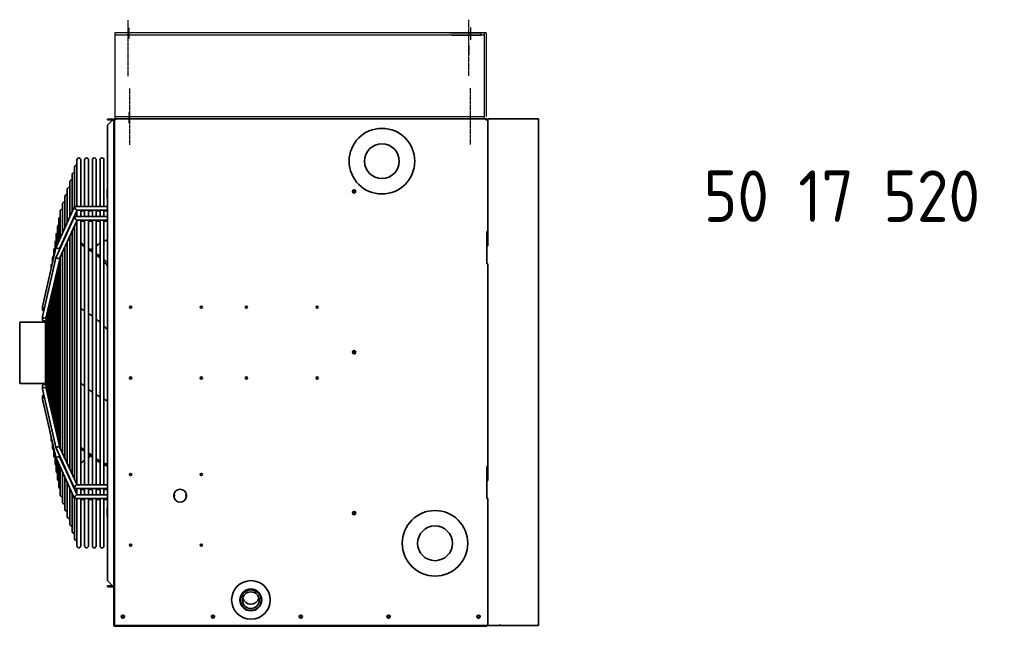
# Model space of a CAD drawing. Extents: x 1965 to 12366, y 538 to 8452.
# Tile 33 of 33: x 9811 to 10959, y 7656 to 8363. Entities that reach past the tile are written whole.
import ezdxf

# ---------------------------------------------------------------- set-up
doc = ezdxf.new("R2010")
doc.units = 0
doc.header["$LTSCALE"] = 2
doc.linetypes.add('CENTER', pattern=[2, 1.25, -0.25, 0.25, -0.25])
for name, color, linetype in [('CENTER', 1, 'CENTER'), ('MARK BV', 7, 'CONTINUOUS'), ('TEXT', 5, 'CONTINUOUS')]:
    doc.layers.add(name, color=color, linetype=linetype)
doc.layers.add('Visible', color=7, linetype='CONTINUOUS', lineweight=35)
doc.styles.get("Standard").update_dxf_attribs({"font": 'ISOCP'})

msp = doc.modelspace()

# ---------------------------------------------------------------- linework, layer by layer
at = {"layer": 'CENTER'}
for p, q in [((9937.77, 8296.8), (9937.77, 8362.4)), ((9937.77, 8296.8), (9937.77, 8362.4)), ((10335, 8297.17), (10335, 8362.77)), ((10335, 8297.17), (10335, 8362.77)), ((9938.5, 8353.29), (9938.5, 8340.79)), ((10337, 8353.66), (10337, 8341.16)), ((10337, 8350.93), (10337, 8339)), ((10335, 8332.43), (10335, 8322.43)), ((9939.77, 8216.8), (9939.77, 8282.4)), ((9939.77, 8216.8), (9939.77, 8282.4)), ((9939.77, 8216.8), (9939.77, 8282.4)), ((9939.77, 8216.8), (9939.77, 8282.4)), ((10337, 8217.17), (10337, 8282.77)), ((10337, 8217.17), (10337, 8282.77)), ((9938.5, 8254.6), (9938.5, 8242.1))]:
    msp.add_line(p, q, dxfattribs=at)
at = {"layer": 'MARK BV'}
for p, q in [((9922.25, 8347.34), (9922.25, 8246.97)), ((10355.37, 8347.34), (9922.25, 8347.34)), ((10353.25, 8344.84), (9922.25, 8344.84)), ((10312.64, 8347.34), (10348.89, 8347.34)), ((10315.14, 8344.84), (10348.89, 8344.84)), ((10348.89, 8347.34), (10348.89, 8344.84)), ((10352.87, 8347.34), (10352.87, 8247.34)), ((10355.37, 8347.34), (10355.37, 8249.84)), ((9922.25, 8249.84), (10353.25, 8249.84)), ((9922.68, 8247.34), (10353.25, 8247.34)), ((10355, 8247.34), (10041, 8247.34))]:
    msp.add_line(p, q, dxfattribs=at)
at = {"layer": 'Visible'}
for p, q in [((9913.63, 8246.97), (9913.63, 8245.84)), ((9919.63, 8246.97), (9913.63, 8246.97)), ((9913.63, 8245.84), (9919.63, 8245.84)), ((9913.63, 8239.79), (9919.63, 8245.79)), ((9919.63, 8245.84), (9919.63, 8246.97)), ((9921.13, 8246.97), (9921.13, 8237.59)), ((9921.88, 8246.97), (9921.88, 8237.59)), ((9921.88, 8246.54), (9922.63, 8246.54)), ((9922.25, 8247.34), (10355, 8247.34)), ((9922.68, 8246.59), (9922.68, 8247.34)), ((10355, 8246.22), (10355, 8247.34)), ((10356.13, 8246.22), (10355, 8246.22)), ((10355.38, 8246.97), (10355.38, 8246.22)), ((10356.13, 8246.22), (10356.13, 8246.97)), ((10357.19, 8246.22), (10356.13, 8246.22)), ((10357.25, 8246.22), (10357.19, 8246.22)), ((10357.25, 8247.34), (10370.62, 8247.34)), ((10357.25, 8247.34), (10357.25, 8246.59)), ((10357.25, 8246.59), (10357.25, 8246.22)), ((10357.25, 8246.22), (10357.25, 8115.72)), ((10357.25, 8099.22), (10357.25, 8246.22)), ((10370.69, 8247.34), (10415, 8247.34)), ((10415.8, 8246.22), (10416.13, 8246.22)), ((10416.13, 8246.22), (10416.13, 7657.47)), ((9913.63, 7708.9), (9913.63, 8239.79)), ((9921.13, 8237.59), (9921.13, 8235.72)), ((9921.88, 8237.59), (9921.13, 8237.59)), ((9921.13, 8235.72), (9921.13, 7716.34)), ((9921.13, 8233.09), (9921.88, 8233.09)), ((9921.88, 8237.22), (9921.88, 8237.59)), ((9921.88, 7656.34), (9921.88, 8237.22)), ((9878, 8199.34), (9878, 8145.16)), ((9882.5, 8145.16), (9882.5, 8199.34)), ((9887, 8199.34), (9887, 8145.16)), ((9891.5, 8145.16), (9891.5, 8199.34)), ((9896, 8199.34), (9896, 8145.16)), ((9900.5, 8145.16), (9900.5, 8199.34)), ((9905, 8199.34), (9905, 8145.16)), ((9909.5, 8145.16), (9909.5, 8199.34)), ((9875.19, 8190.8), (9875.19, 8144.77)), ((9872.38, 8182.25), (9872.38, 8138.62)), ((9866.75, 8165.15), (9866.75, 8126.32)), ((9869.56, 8173.7), (9869.56, 8132.47)), ((9913.33, 8164.84), (9913.63, 8165.35)), ((9913.33, 8164.84), (9913.33, 8164.18)), ((9913.33, 8164.18), (9913.33, 8159.96)), ((9863.94, 8156.6), (9863.94, 8120.17)), ((9913.33, 8159.96), (9913.33, 8155.74)), ((9913.33, 8155.74), (9913.33, 8155.09)), ((9913.33, 8155.09), (9913.63, 8154.57)), ((9921.13, 8162.96), (9921.88, 8162.96)), ((9921.13, 8156.96), (9921.88, 8156.96)), ((9854.02, 8098.49), (9875.25, 8144.9)), ((9861.12, 8148.05), (9861.12, 8114.02)), ((9875.65, 8145.16), (9913.63, 8145.16)), ((9854.02, 8086.85), (9875.25, 8133.27)), ((9856.85, 8130.47), (9856.85, 8104.67)), ((9858.21, 8096.83), (9878.26, 8140.66)), ((9858.31, 8139.5), (9858.31, 8107.86)), ((9875.19, 8133.95), (9875.19, 8133.14)), ((9875.65, 8133.53), (9913.63, 8133.53)), ((9877.97, 8140.66), (9913.63, 8140.66)), ((9878, 8140.11), (9878, 8133.53)), ((9882.5, 8133.53), (9882.5, 8140.66)), ((9882.5, 8139.76), (9887, 8139.76)), ((9887, 8140.66), (9887, 8133.53)), ((9891.5, 8133.53), (9891.5, 8140.66)), ((9891.5, 8139.76), (9896, 8139.76)), ((9896, 8140.66), (9896, 8133.53)), ((9900.5, 8133.53), (9900.5, 8140.66)), ((9900.5, 8139.76), (9905, 8139.76)), ((9905, 8140.66), (9905, 8133.53)), ((9909.5, 8133.53), (9909.5, 8140.66)), ((9909.5, 8139.76), (9913.63, 8139.76)), ((9855.39, 8121.44), (9855.39, 8101.48)), ((9858.21, 8085.2), (9878.26, 8129.03)), ((9869.56, 8121.65), (9869.56, 8120.84)), ((9872.38, 8127.8), (9872.38, 8126.99)), ((9875.19, 8122.32), (9875.19, 7827.3)), ((9877.97, 8129.03), (9913.63, 8129.03)), ((9878, 8128.47), (9878, 7821.18)), ((9882.5, 7820.64), (9882.5, 8129.03)), ((9882.5, 8128.05), (9887, 8128.05)), ((9887, 8129.03), (9887, 7820.64)), ((9891.5, 7820.64), (9891.5, 8129.03)), ((9891.5, 8128.05), (9896, 8128.05)), ((9896, 8129.03), (9896, 7820.64)), ((9900.5, 7820.64), (9900.5, 8129.03)), ((9900.5, 8128.05), (9905, 8128.05)), ((9905, 8129.03), (9905, 7820.64)), ((9909.5, 7820.64), (9909.5, 8129.03)), ((9909.5, 8128.05), (9913.63, 8128.05)), ((9853.93, 8112.4), (9853.93, 8098.18)), ((9863.94, 8109.35), (9863.94, 8108.53)), ((9866.75, 8115.5), (9866.75, 8114.69)), ((9869.56, 8110.02), (9869.56, 7839.53)), ((9872.38, 8116.17), (9872.38, 7833.41)), ((10356.13, 8115.72), (10356.13, 8078.22)), ((10357.25, 8115.72), (10356.13, 8115.72)), ((10356.5, 8099.22), (10356.5, 8115.72)), ((9837.77, 8028.58), (9853.95, 8098.29)), ((9852.46, 8103.37), (9852.46, 8091.88)), ((9857.87, 8095.28), (9858.26, 8096.93)), ((9858.31, 8097.05), (9858.31, 8096.23)), ((9861.12, 8103.2), (9861.12, 8102.38)), ((9863.94, 8097.72), (9863.94, 7851.76)), ((9866.75, 8103.87), (9866.75, 7845.64)), ((9921.6, 8066.82), (9921.6, 8096.44)), ((10357.25, 8099.22), (10356.13, 8099.22)), ((10356.13, 8099.22), (10356.5, 8099.22)), ((9837.77, 8016.94), (9853.95, 8086.65)), ((9842.21, 8016.18), (9858.26, 8085.3)), ((9849.54, 8085.31), (9849.54, 8079.3)), ((9851, 8094.34), (9851, 8085.59)), ((9858.31, 8085.41), (9858.31, 7863.99)), ((9861.12, 8091.56), (9861.12, 7857.88)), ((9848.08, 8076.27), (9848.08, 8073)), ((9855.39, 8072.94), (9855.39, 7876.39)), ((9856.85, 8079.23), (9856.85, 7870.13)), ((10356.13, 8078.22), (10357.25, 8078.22)), ((10357.25, 8078.22), (10357.25, 7841.97)), ((10357.25, 7825.47), (10357.25, 8078.22)), ((9846.62, 8067.24), (9846.62, 8066.71)), ((9853.93, 8066.65), (9853.93, 7882.65)), ((9851, 8054.06), (9851, 7895.16)), ((9852.46, 8060.35), (9852.46, 7888.9)), ((9921.6, 7992.73), (9921.6, 8053.9)), ((9848.08, 8041.48), (9848.08, 7907.67)), ((9849.54, 8047.77), (9849.54, 7901.42)), ((9837.74, 8024.99), (9837.74, 8028.33)), ((9845.16, 8028.89), (9845.16, 7920.19)), ((9846.62, 8035.18), (9846.62, 7913.93)), ((9941, 8026.42), (9941, 8028.77)), ((9837.74, 8024.76), (9837.74, 8024.99)), ((9837.74, 8013.36), (9837.74, 8016.69)), ((9842.24, 8014.82), (9842.24, 8016.3)), ((9842.24, 8014.82), (9842.24, 7934.17)), ((9843.7, 8022.6), (9843.7, 7926.44)), ((9811.25, 8009.97), (9811.25, 7938.72)), ((9811.25, 8009.97), (9841.25, 8009.97)), ((9837.74, 8013.06), (9837.74, 8013.36)), ((9841.25, 7937.14), (9841.25, 8011.85)), ((9921.6, 7992.73), (9921.88, 7992.93)), ((9941, 7943.92), (9941, 7946.27)), ((9811.25, 7938.72), (9841.25, 7938.72)), ((9837.74, 7935.63), (9837.74, 7932.31)), ((9842.24, 7934.17), (9842.24, 7932.7)), ((9837.74, 7932.31), (9837.74, 7932)), ((9837.74, 7923.92), (9837.74, 7920.61)), ((9837.77, 7932.05), (9853.95, 7862.75)), ((9837.77, 7931.75), (9839.27, 7925.27)), ((9842.21, 7932.82), (9858.25, 7864.11)), ((9837.74, 7920.36), (9837.74, 7920.61)), ((9837.77, 7920.35), (9853.95, 7851.05)), ((9837.77, 7920.11), (9846.62, 7881.98)), ((9846.62, 7882.44), (9846.62, 7881.45)), ((9847.05, 7880.12), (9848.08, 7875.68)), ((9848.08, 7876.18), (9848.08, 7872.42)), ((9849.31, 7870.41), (9849.54, 7869.39)), ((9849.54, 7869.93), (9849.54, 7863.38)), ((9851, 7863.67), (9851, 7854.35)), ((9852.46, 7857.42), (9852.46, 7845.32)), ((9854.02, 7862.54), (9875.25, 7816.4)), ((9857.81, 7854.31), (9858.25, 7852.41)), ((9858.21, 7864.21), (9878.25, 7820.64)), ((9853.93, 7851.16), (9853.93, 7836.28)), ((9854.02, 7850.84), (9875.25, 7804.7)), ((9855.39, 7847.88), (9855.39, 7827.25)), ((9856.85, 7844.7), (9856.85, 7818.22)), ((9858.21, 7852.51), (9878.25, 7808.93)), ((9858.31, 7853.22), (9858.31, 7852.29)), ((9861.12, 7847.11), (9861.12, 7846.18)), ((9858.31, 7841.52), (9858.31, 7809.19)), ((9861.12, 7835.41), (9861.12, 7800.64)), ((9863.94, 7840.99), (9863.94, 7840.06)), ((9866.75, 7834.88), (9866.75, 7833.94)), ((10356.13, 7841.97), (10356.13, 7804.47)), ((10357.25, 7841.97), (10356.13, 7841.97)), ((10356.5, 7825.47), (10356.5, 7841.97)), ((9863.94, 7829.29), (9863.94, 7792.09)), ((9866.75, 7823.18), (9866.75, 7783.54)), ((9869.56, 7828.76), (9869.56, 7827.83)), ((9872.38, 7822.65), (9872.38, 7821.71)), ((9877.97, 7820.64), (9913.63, 7820.64)), ((10357.25, 7825.47), (10356.13, 7825.47)), ((9869.56, 7817.06), (9869.56, 7774.99)), ((9872.38, 7810.94), (9872.38, 7766.44)), ((9875.19, 7816.53), (9875.19, 7815.6)), ((9875.66, 7816.14), (9913.63, 7816.14)), ((9877.97, 7808.93), (9913.63, 7808.93)), ((9878, 7816.14), (9878, 7809.48)), ((9882.5, 7808.93), (9882.5, 7816.14)), ((9882.5, 7815.16), (9887, 7815.16)), ((9887, 7816.14), (9887, 7808.93)), ((9891.5, 7808.93), (9891.5, 7816.14)), ((9891.5, 7815.16), (9896, 7815.16)), ((9896, 7816.14), (9896, 7808.93)), ((9900.5, 7808.93), (9900.5, 7816.14)), ((9900.5, 7815.16), (9905, 7815.16)), ((9905, 7816.14), (9905, 7808.93)), ((9909.5, 7808.93), (9909.5, 7816.14)), ((9909.5, 7815.16), (9913.63, 7815.16)), ((9990.95, 7808.41), (9990.52, 7808.41)), ((9991.63, 7808.41), (9990.95, 7808.41)), ((9990.95, 7808.41), (9990.95, 7807.28)), ((9991.63, 7807.28), (9991.63, 7808.41)), ((10005.8, 7808.41), (10005.13, 7808.41)), ((10005.13, 7808.41), (10005.13, 7807.28)), ((10006.23, 7808.41), (10005.8, 7808.41)), ((10005.8, 7807.28), (10005.8, 7808.41)), ((9875.19, 7804.83), (9875.19, 7757.89)), ((9875.66, 7804.43), (9913.63, 7804.43)), ((9878, 7804.43), (9878, 7749.34)), ((9882.5, 7749.34), (9882.5, 7804.43)), ((9882.5, 7803.53), (9887, 7803.53)), ((9887, 7804.43), (9887, 7749.34)), ((9891.5, 7749.34), (9891.5, 7804.43)), ((9891.5, 7803.53), (9896, 7803.53)), ((9896, 7804.43), (9896, 7749.34)), ((9900.5, 7749.34), (9900.5, 7804.43)), ((9900.5, 7803.53), (9905, 7803.53)), ((9905, 7804.43), (9905, 7749.34)), ((9909.5, 7749.34), (9909.5, 7804.43)), ((9909.5, 7803.53), (9913.63, 7803.53)), ((9990.52, 7807.28), (9990.95, 7807.28)), ((9990.95, 7807.28), (9991.63, 7807.28)), ((10005.13, 7807.28), (10005.8, 7807.28)), ((10005.8, 7807.28), (10006.23, 7807.28)), ((10356.13, 7804.47), (10357.25, 7804.47)), ((10357.25, 7804.47), (10357.25, 7656.34)), ((10357.25, 7657.47), (10357.25, 7804.47)), ((9913.33, 7793.6), (9913.63, 7794.12)), ((9913.33, 7793.6), (9913.33, 7792.95)), ((9913.33, 7792.95), (9913.33, 7788.73)), ((9913.33, 7788.73), (9913.33, 7784.51)), ((9921.13, 7791.73), (9921.88, 7791.73)), ((9921.13, 7785.73), (9921.88, 7785.73)), ((9913.33, 7784.51), (9913.33, 7783.85)), ((9913.33, 7783.85), (9913.63, 7783.33)), ((9921.88, 7716.34), (9921.13, 7716.34)), ((9921.13, 7716.34), (9921.13, 7656.72)), ((9919.63, 7702.9), (9913.63, 7708.9)), ((9919.63, 7702.84), (9913.63, 7702.84)), ((9913.63, 7702.84), (9913.63, 7701.72)), ((9913.63, 7701.72), (9919.63, 7701.72)), ((9919.63, 7702.84), (9919.63, 7701.72)), ((10068.88, 7685.95), (10068.88, 7686.33)), ((10092.88, 7685.95), (10092.88, 7686.33)), ((9921.88, 7656.34), (9923, 7656.34)), ((9923, 7655.59), (9922.25, 7655.59)), ((9923, 7656.34), (9923, 7655.59)), ((10356.13, 7656.34), (9923, 7656.34)), ((10355, 7655.59), (9923, 7655.59)), ((10356.13, 7656.34), (10357.25, 7656.34)), ((10370.62, 7656.34), (10357.25, 7656.34)), ((10370.62, 7656.34), (10370.69, 7656.34)), ((10370.69, 7657.09), (10370.65, 7657.09)), ((10371.46, 7657.47), (10370.66, 7657.47)), ((10370.82, 7657.15), (10370.66, 7657.15)), ((10370.69, 7657.09), (10370.69, 7656.34)), ((10415, 7656.34), (10370.69, 7656.34)), ((10416.13, 7657.47), (10415.8, 7657.47))]:
    msp.add_line(p, q, dxfattribs=at)
for centre, radius in [((10233.69, 8197.84), 38.25), ((10233.69, 8197.84), 20.25), ((10201.25, 8162.59), 1.88), ((10201.25, 8162.59), 1.31), ((9940.63, 8027.59), 1.24), ((10023.13, 8027.59), 1.24), ((10075.63, 8027.59), 1.24), ((10158.13, 8027.59), 1.24), ((10201.25, 7975.09), 1.88), ((10201.25, 7975.09), 1.31), ((9940.63, 7945.09), 1.24), ((10023.13, 7945.09), 1.24), ((10075.63, 7945.09), 1.24), ((10158.13, 7945.09), 1.24), ((9940.63, 7832.59), 1.24), ((10023.13, 7832.59), 1.24), ((10201.25, 7787.59), 1.88), ((10201.25, 7787.59), 1.31), ((10295.57, 7752.34), 38.25), ((10295.57, 7752.34), 20.25), ((9940.63, 7750.09), 1.24), ((10023.13, 7750.09), 1.24), ((10080.88, 7686.34), 22.5), ((10080.88, 7686.34), 12.75), ((9931.63, 7666.84), 1.88), ((9931.63, 7666.84), 1.31), ((10036.63, 7666.84), 1.88), ((10036.63, 7666.84), 1.31), ((10139, 7666.84), 1.88), ((10139, 7666.84), 1.31), ((10241.38, 7666.84), 1.88), ((10241.38, 7666.84), 1.31), ((10346.38, 7666.84), 1.88), ((10346.38, 7666.84), 1.31)]:
    msp.add_circle(centre, radius, dxfattribs=at)
for centre, radius, start, end in [((9922.25, 8246.97), 0.375, 90, 180), ((10355, 8246.97), 0.375, 0, 90), ((10357.25, 8246.22), 0.375, 90, 180), ((10415, 8246.22), 1.12, 0, 90), ((9880.25, 8199.34), 2.25, 0, 180), ((9889.25, 8199.34), 2.25, 0, 180), ((9898.25, 8199.34), 2.25, 0, 180), ((9907.25, 8199.34), 2.25, 0, 180), ((9877.44, 8190.8), 2.25, 75.49447, 180), ((9871.81, 8173.7), 2.25, 75.49447, 180), ((9874.63, 8182.25), 2.25, 75.49447, 180), ((9869, 8165.15), 2.25, 75.49447, 180), ((9866.19, 8156.6), 2.25, 75.49447, 180), ((9860.56, 8139.5), 2.25, 75.49447, 180), ((9863.37, 8148.05), 2.25, 75.49447, 180), ((9859.1, 8130.47), 2.25, 110.52394, 180), ((9857.64, 8121.44), 2.25, 110.52394, 180), ((9856.18, 8112.4), 2.25, 110.52394, 180), ((9853.25, 8094.34), 2.25, 110.52394, 180), ((9854.71, 8103.37), 2.25, 110.52394, 180), ((9851.79, 8085.31), 2.25, 110.52394, 180), ((9850.33, 8076.27), 2.25, 117.12407, 180), ((9848.87, 8067.24), 2.25, 143.97343, 180), ((9848.87, 7881.45), 2.25, 180, 222.29313), ((9850.33, 7872.42), 2.25, 180, 246.79219), ((9851.79, 7863.38), 2.25, 180, 249.47606), ((9853.25, 7854.35), 2.25, 180, 249.47606), ((9854.71, 7845.32), 2.25, 180, 249.47606), ((9856.18, 7836.28), 2.25, 180, 249.47606), ((9857.64, 7827.25), 2.25, 180, 249.47606), ((9859.1, 7818.22), 2.25, 180, 249.47606), ((9860.56, 7809.19), 2.25, 180, 284.50553), ((9998.38, 7807.84), 7.5, 4.30122, 175.69878), ((9863.37, 7800.64), 2.25, 180, 284.50553), ((9998.38, 7807.84), 7.5, 184.30122, 355.69878), ((9866.19, 7792.09), 2.25, 180, 284.50553), ((9869, 7783.54), 2.25, 180, 284.50553), ((9871.81, 7774.99), 2.25, 180, 284.50553), ((9874.63, 7766.44), 2.25, 180, 284.50553), ((9877.44, 7757.89), 2.25, 180, 284.50553), ((9880.25, 7749.34), 2.25, 180, 0), ((9889.25, 7749.34), 2.25, 180, 0), ((9898.25, 7749.34), 2.25, 180, 0), ((9907.25, 7749.34), 2.25, 180, 0), ((10080.88, 7686.34), 12, 359.96001, 180.03999), ((9922.25, 7656.72), 1.13, 180, 199.47122), ((9922.25, 7656.72), 1.13, 199.47122, 270), ((10415, 7657.47), 1.12, 270, 0)]:
    msp.add_arc(centre, radius, start, end, dxfattribs=at)
for centre, major_axis, ratio, start_param, end_param in [((10415, 8246.22), (0, 1.12), 0.7071068, 4.712389, 6.2831853), ((9876.81, 8142.91), (-1.4, 2.18), 0.3850446, 6.0407521, 8.3940474), ((9876.81, 8142.91), (1.4, -2.18), 0.3850446, 5.2524547, 6.0407521), ((9876.81, 8131.28), (-1.4, 2.18), 0.3850446, 6.0407521, 8.3940474), ((9876.81, 8131.28), (1.4, -2.18), 0.3850446, 5.2524547, 6.0407521), ((9856.12, 8097.66), (2.14, -0.73), 0.6833725, 3.0728516, 4.9412804), ((9856.12, 8097.66), (2.14, -0.73), 0.6833725, 4.9412804, 6.2144442), ((9358.07, 7716.33), (756.82, 0), 0.7050537, 0.796952, 0.8052175), ((10429.43, 8471.69), (-756.81, 0), 0.7050537, 0.7655749, 0.7716977), ((10429.43, 8471.69), (-756.81, 0), 0.7050537, 0.7801874, 0.7886048), ((9358.07, 7716.33), (756.82, 0), 0.7050537, 0.7801872, 0.7886045), ((9358.07, 8472.81), (756.82, 0), 0.7080894, 5.499452, 5.5029981), ((9358.07, 8473.2), (756.82, 0), 0.7091539, 5.4996883, 5.5029981), ((9358.07, 8472.81), (756.82, 0), 0.7080894, 5.5114876, 5.5176101), ((9358.07, 8473.2), (756.82, 0), 0.7091539, 5.5114876, 5.5176101), ((9856.12, 8086.03), (2.14, -0.73), 0.6833725, 3.0728516, 4.9412804), ((9856.12, 8086.03), (2.14, -0.73), 0.6833725, 4.9412804, 6.2144442), ((10429.43, 8471.69), (-756.81, 0), 0.7050537, 0.7969524, 0.8052177), ((9358.07, 7716.33), (756.82, 0), 0.7050537, 0.7655752, 0.7716977), ((9839.99, 8028.2), (2.24, -0.26), 0.7003999, 3.0615175, 4.7924642), ((9839.99, 8028.2), (2.24, -0.26), 0.7003999, 4.7924642, 4.802557), ((9839.99, 8016.56), (2.24, -0.26), 0.7003999, 3.0615175, 4.7924642), ((9839.99, 8016.56), (2.24, -0.26), 0.7003999, 4.7924642, 6.2031101), ((9360.62, 7638.35), (753.22, 0), 0.7050537, 0.7306055, 0.7314865), ((9839.99, 7932.44), (2.24, 0.26), 0.7044737, 0.0809931, 1.4898033), ((9839.99, 7932.44), (2.24, 0.26), 0.7044737, 1.4898033, 3.2225857), ((9839.99, 7932.13), (2.24, 0.26), 0.7003999, 3.0615175, 3.4739028), ((9839.99, 7920.74), (2.24, 0.26), 0.7044737, 1.4898033, 3.2225857), ((9839.99, 7920.49), (2.24, 0.26), 0.7003999, 3.0615175, 3.4447448), ((9839.99, 7920.74), (2.24, 0.26), 0.7044737, 1.4680472, 1.4898033), ((9856.12, 7863.38), (2.13, 0.73), 0.687351, 1.3393535, 3.2110494), ((9856.12, 7863.38), (2.13, 0.73), 0.687351, 0.0694567, 1.3393535), ((9358.07, 7475.49), (756.82, 0), 0.7091539, 0.796952, 0.8052175), ((10429.43, 8235.24), (-756.81, 0), 0.7091539, 0.7655749, 0.7716977), ((10429.43, 8235.24), (-756.81, 0), 0.7091539, 0.7801874, 0.7886048), ((9358.07, 7475.49), (756.82, 0), 0.7091539, 0.7801872, 0.7886045), ((10429.43, 7477), (-756.81, 0), 0.7050537, 5.4978734, 5.502998), ((9358.07, 7475.88), (756.82, 0), 0.7080894, 0.7801872, 0.7837333), ((9856.12, 7851.68), (2.13, 0.73), 0.687351, 1.3393535, 3.2110494), ((9856.12, 7851.68), (2.13, 0.73), 0.687351, 0.0694567, 1.3393535), ((10429.43, 7477), (-756.81, 0), 0.7050537, 5.5114876, 5.5176104), ((10429.43, 8235.24), (-756.81, 0), 0.7091539, 0.7969524, 0.8052177), ((9358.07, 7475.49), (756.82, 0), 0.7091539, 0.7655752, 0.7716977), ((9358.07, 7475.88), (756.82, 0), 0.7080894, 0.7655752, 0.7716977), ((9876.81, 7818.39), (1.4, 2.18), 0.3880736, 1.0261978, 3.3852916), ((9876.81, 7818.39), (-1.4, -2.18), 0.3880736, 3.3852916, 4.1677905), ((9876.81, 7806.68), (1.4, 2.18), 0.3880736, 1.0261978, 3.3852916), ((9876.81, 7806.68), (-1.4, -2.18), 0.3880736, 3.3852916, 4.1677905), ((10080.88, 7691.04), (-9.75, 0), 0.9999601, 0.2641813, 2.8774114), ((10415, 7657.47), (0, -1.13), 0.7071068, 0, 1.5707963)]:
    msp.add_ellipse(centre, major_axis=major_axis, ratio=ratio, start_param=start_param, end_param=end_param, dxfattribs=at)
for major_axis in [(12, 0), (-9.75, 0)]:
    msp.add_ellipse((10080.88, 7685.95), major_axis=major_axis, ratio=0.9999601, dxfattribs=at)
for points, knots in [([(9921.13, 8245.47), (9921.13, 8246.04), (9920.78, 8246.59), (9920.26, 8246.83), (9920.06, 8246.92), (9919.85, 8246.97), (9919.63, 8246.97)], [0, 0, 0, 0, 1.1358119, 1.1358119, 1.1358119, 1.5707963, 1.5707963, 1.5707963, 1.5707963]), ([(9919.63, 8245.79), (9920.2, 8245.71), (9920.75, 8245.64), (9920.99, 8245.56), (9921.08, 8245.53), (9921.13, 8245.5), (9921.13, 8245.47)], [0, 0, 0, 0, 1.1358119, 1.1358119, 1.1358119, 1.5707963, 1.5707963, 1.5707963, 1.5707963]), ([(9921.91, 8246.49), (9921.99, 8246.43), (9922.27, 8246.36), (9922.62, 8246.29), (9922.74, 8246.27), (9922.87, 8246.24), (9923, 8246.22)], [-0.8545484, -0.8545484, -0.8545484, -0.8545484, -0.22299966, -0.22299966, -0.22299966, 0, 0, 0, 0]), ([(9922.68, 8247.34), (9922.77, 8247.34), (9922.85, 8247.04), (9922.93, 8246.61), (9922.96, 8246.48), (9922.98, 8246.35), (9923, 8246.22)], [-1, -1, -1, -1, -0.2229997, -0.2229997, -0.2229997, 0, 0, 0, 0]), ([(9909.5, 8104.8), (9910.81, 8105.33), (9912.06, 8105.67), (9913.36, 8105.82), (9913.5, 8105.84), (9913.63, 8105.85)], [1.14008282, 1.14008282, 1.14008282, 1.14008282, 1.94770386, 1.94770386, 2.04224482, 2.04224482, 2.04224482, 2.04224482]), ([(9909.5, 8104.64), (9910.81, 8105.17), (9912.06, 8105.51), (9913.36, 8105.67), (9913.5, 8105.68), (9913.63, 8105.7)], [1.14008282, 1.14008282, 1.14008282, 1.14008282, 1.94770386, 1.94770386, 2.04224482, 2.04224482, 2.04224482, 2.04224482]), ([(9913.63, 8079.21), (9912.71, 8080.27), (9911.75, 8081.28), (9910.35, 8082.64), (9909.93, 8083.04), (9909.5, 8083.42)], [3.86457143, 3.86457143, 3.86457143, 3.86457143, 4.43182503, 4.43182503, 4.67253917, 4.67253917, 4.67253917, 4.67253917]), ([(9909.5, 8080.83), (9910.81, 8079.39), (9912.06, 8077.84), (9913.36, 8076.01), (9913.5, 8075.81), (9913.63, 8075.62)], [1.14008282, 1.14008282, 1.14008282, 1.14008282, 1.94770386, 1.94770386, 2.04224482, 2.04224482, 2.04224482, 2.04224482]), ([(9837.74, 8024.99), (9837.74, 8024.82), (9837.79, 8024.63), (9838.02, 8024.29), (9838.2, 8024.13), (9838.6, 8023.87), (9838.85, 8023.76), (9839.19, 8023.67), (9839.26, 8023.66), (9839.32, 8023.65)], [0.45444042, 0.45444042, 0.45444042, 0.45444042, 0.56826078, 0.56826078, 0.68208113, 0.68208113, 0.79502712, 0.79502712, 0.82118071, 0.82118071, 0.82118071, 0.82118071]), ([(9839.27, 8023.42), (9839.22, 8023.43), (9839.17, 8023.44), (9838.85, 8023.53), (9838.6, 8023.64), (9838.2, 8023.89), (9838.02, 8024.05), (9837.79, 8024.4), (9837.74, 8024.59), (9837.74, 8024.8), (9837.74, 8024.84), (9837.74, 8024.88)], [0.09368277, 0.09368277, 0.09368277, 0.09368277, 0.11294599, 0.11294599, 0.22589198, 0.22589198, 0.33971234, 0.33971234, 0.45353269, 0.45353269, 0.47788579, 0.47788579, 0.47788579, 0.47788579]), ([(9837.74, 8013.36), (9837.74, 8013.13), (9837.79, 8012.89), (9838.02, 8012.44), (9838.2, 8012.23), (9838.6, 8011.91), (9838.85, 8011.77), (9839.4, 8011.58), (9839.7, 8011.53), (9840.27, 8011.53), (9840.57, 8011.58), (9840.99, 8011.72), (9841.13, 8011.78), (9841.25, 8011.85)], [0.45353269, 0.45353269, 0.45353269, 0.45353269, 0.56776495, 0.56776495, 0.68199721, 0.68199721, 0.79498516, 0.79498516, 0.90797311, 0.90797311, 1.02096106, 1.02096106, 1.0796725, 1.0796725, 1.0796725, 1.0796725]), ([(9839.99, 8011.23), (9839.7, 8011.23), (9839.4, 8011.28), (9838.85, 8011.47), (9838.6, 8011.61), (9838.2, 8011.94), (9838.02, 8012.14), (9837.79, 8012.59), (9837.74, 8012.84), (9837.74, 8013.11), (9837.74, 8013.16), (9837.74, 8013.21)], [0, 0, 0, 0, 0.11298795, 0.11298795, 0.2259759, 0.2259759, 0.34020816, 0.34020816, 0.45444042, 0.45444042, 0.47878257, 0.47878257, 0.47878257, 0.47878257]), ([(9841.25, 8011.55), (9841.13, 8011.48), (9840.99, 8011.42), (9840.57, 8011.28), (9840.27, 8011.23), (9839.99, 8011.23)], [1.64424683, 1.64424683, 1.64424683, 1.64424683, 1.70295827, 1.70295827, 1.81594622, 1.81594622, 1.81594622, 1.81594622]), ([(9841.25, 8011.85), (9841.37, 8011.92), (9841.48, 8011.99), (9841.78, 8012.23), (9841.95, 8012.44), (9842.18, 8012.89), (9842.24, 8013.13), (9842.24, 8013.36)], [1.0796725, 1.0796725, 1.0796725, 1.0796725, 1.13394901, 1.13394901, 1.24818127, 1.24818127, 1.36241353, 1.36241353, 1.36241353, 1.36241353]), ([(9839.99, 7937.46), (9839.7, 7937.46), (9839.4, 7937.41), (9838.85, 7937.22), (9838.6, 7937.08), (9838.2, 7936.75), (9838.02, 7936.55), (9837.79, 7936.1), (9837.74, 7935.85), (9837.74, 7935.63)], [0, 0, 0, 0, 0.11298795, 0.11298795, 0.2259759, 0.2259759, 0.34020816, 0.34020816, 0.45444042, 0.45444042, 0.45444042, 0.45444042]), ([(9841.25, 7937.14), (9841.13, 7937.21), (9840.99, 7937.27), (9840.57, 7937.41), (9840.27, 7937.46), (9839.99, 7937.46)], [1.64424683, 1.64424683, 1.64424683, 1.64424683, 1.70295827, 1.70295827, 1.81594622, 1.81594622, 1.81594622, 1.81594622]), ([(9842.24, 7935.63), (9842.24, 7935.85), (9842.18, 7936.1), (9841.95, 7936.55), (9841.78, 7936.75), (9841.48, 7937), (9841.37, 7937.07), (9841.25, 7937.14)], [1.3615058, 1.3615058, 1.3615058, 1.3615058, 1.47573806, 1.47573806, 1.58997032, 1.58997032, 1.64424683, 1.64424683, 1.64424683, 1.64424683]), ([(9839.35, 7925.28), (9839.27, 7925.27), (9839.2, 7925.25), (9838.85, 7925.16), (9838.6, 7925.05), (9838.2, 7924.8), (9838.02, 7924.63), (9837.79, 7924.29), (9837.74, 7924.1), (9837.74, 7923.92)], [0.08342888, 0.08342888, 0.08342888, 0.08342888, 0.11294599, 0.11294599, 0.22589198, 0.22589198, 0.33971234, 0.33971234, 0.45353269, 0.45353269, 0.45353269, 0.45353269]), ([(9913.63, 7844.51), (9912.71, 7844.67), (9911.75, 7844.92), (9910.35, 7845.43), (9909.93, 7845.59), (9909.5, 7845.78)], [3.86457143, 3.86457143, 3.86457143, 3.86457143, 4.43182503, 4.43182503, 4.67253917, 4.67253917, 4.67253917, 4.67253917]), ([(9909.5, 7844.05), (9910.81, 7843.52), (9912.06, 7843.18), (9913.36, 7843.02), (9913.5, 7843), (9913.63, 7842.99)], [1.14008282, 1.14008282, 1.14008282, 1.14008282, 1.94770386, 1.94770386, 2.04224482, 2.04224482, 2.04224482, 2.04224482]), ([(9909.5, 7843.89), (9910.81, 7843.36), (9912.06, 7843.02), (9913.36, 7842.87), (9913.5, 7842.85), (9913.63, 7842.84)], [1.14008282, 1.14008282, 1.14008282, 1.14008282, 1.94770386, 1.94770386, 2.04224482, 2.04224482, 2.04224482, 2.04224482]), ([(9921.13, 7703.22), (9921.13, 7703.14), (9920.78, 7703.06), (9920.26, 7702.99), (9920.06, 7702.96), (9919.85, 7702.93), (9919.63, 7702.9)], [0, 0, 0, 0, 1.1358119, 1.1358119, 1.1358119, 1.5707963, 1.5707963, 1.5707963, 1.5707963]), ([(9919.63, 7701.72), (9920.2, 7701.72), (9920.75, 7702.07), (9920.99, 7702.59), (9921.08, 7702.78), (9921.13, 7703), (9921.13, 7703.22)], [0, 0, 0, 0, 1.1358119, 1.1358119, 1.1358119, 1.5707963, 1.5707963, 1.5707963, 1.5707963]), ([(10356.06, 7656.35), (10355.95, 7656.04), (10355.7, 7655.78), (10355.39, 7655.66), (10355.27, 7655.62), (10355.14, 7655.59), (10355, 7655.59)], [-0.7836531, -0.7836531, -0.7836531, -0.7836531, -0.22299966, -0.22299966, -0.22299966, 0, 0, 0, 0]), ([(10355.26, 7656.35), (10355.2, 7656.04), (10355.14, 7655.78), (10355.08, 7655.66), (10355.05, 7655.62), (10355.03, 7655.59), (10355, 7655.59)], [-0.7836531, -0.7836531, -0.7836531, -0.7836531, -0.22299966, -0.22299966, -0.22299966, 0, 0, 0, 0])]:
    msp.add_open_spline(points, degree=3, knots=knots, dxfattribs=at)
for points in [[(9919.86, 8245.75), (9919.8, 8245.81), (9919.72, 8245.84), (9919.63, 8245.84)], [(9921.88, 8246.54), (9921.88, 8246.53), (9921.89, 8246.51), (9921.91, 8246.49)], [(9923, 8246.22), (9922.81, 8246.33), (9922.63, 8246.43), (9922.63, 8246.54)], [(9923, 8246.22), (9922.9, 8246.42), (9922.79, 8246.59), (9922.68, 8246.59)], [(9883.78, 8101.94), (9883.36, 8102.25), (9882.93, 8102.55), (9882.5, 8102.83)], [(9882.5, 8101.05), (9882.51, 8101.05), (9882.51, 8101.05), (9882.51, 8101.04)], [(9903.73, 8101.46), (9904.15, 8101.78), (9904.58, 8102.08), (9905, 8102.36)], [(9903.73, 8101.29), (9904.15, 8101.61), (9904.58, 8101.91), (9905, 8102.19)], [(9921.88, 8102.02), (9921.64, 8102.28), (9921.39, 8102.52), (9921.13, 8102.74)], [(9921.88, 8101.88), (9921.64, 8102.14), (9921.39, 8102.38), (9921.13, 8102.6)], [(9921.13, 8100.31), (9921.44, 8099.17), (9921.6, 8097.87), (9921.6, 8096.44)], [(9903.73, 8086.09), (9904.15, 8085.77), (9904.58, 8085.45), (9905, 8085.1)], [(9905, 8086.98), (9905, 8086.98), (9905, 8086.98), (9905, 8086.98)], [(9921.88, 8066.16), (9921.64, 8066.72), (9921.39, 8067.28), (9921.13, 8067.84)], [(9921.13, 8058.53), (9921.44, 8056.89), (9921.6, 8055.34), (9921.6, 8053.9)], [(9887, 8023.34), (9885.5, 8024.28), (9884, 8025.18), (9882.5, 8026.03)], [(9896, 8017.15), (9894.51, 8018.27), (9893.01, 8019.35), (9891.5, 8020.38)], [(9905, 8009.8), (9903.51, 8011.12), (9902.01, 8012.4), (9900.5, 8013.63)], [(9913.63, 8001.51), (9912.27, 8002.93), (9910.89, 8004.3), (9909.5, 8005.64)], [(9921.15, 7993.08), (9921.15, 7993.09), (9921.14, 7993.1), (9921.13, 7993.11)], [(9882.51, 7939.19), (9883.99, 7937.87), (9885.49, 7936.59), (9887, 7935.35)], [(9891.5, 7931.81), (9892.99, 7930.69), (9894.5, 7929.61), (9896.01, 7928.56)], [(9900.51, 7925.59), (9902, 7924.64), (9903.5, 7923.74), (9905.01, 7922.87)], [(9909.51, 7920.42), (9910.88, 7919.71), (9912.26, 7919.03), (9913.63, 7918.39)], [(9921.13, 7915.26), (9921.38, 7915.16), (9921.63, 7915.07), (9921.88, 7914.98)], [(9883.78, 7863.34), (9883.36, 7863.65), (9882.93, 7863.99), (9882.5, 7864.33)], [(9882.5, 7862.44), (9882.51, 7862.44), (9882.51, 7862.44), (9882.51, 7862.44)], [(9883.78, 7846.75), (9883.36, 7846.44), (9882.93, 7846.14), (9882.5, 7845.85)], [(9903.73, 7847.39), (9904.15, 7847.08), (9904.58, 7846.78), (9905, 7846.49)], [(9903.73, 7847.23), (9904.15, 7846.91), (9904.58, 7846.61), (9905, 7846.33)], [(9905, 7848.29), (9905, 7848.29), (9905, 7848.29), (9905, 7848.3)], [(9921.88, 7846.81), (9921.64, 7846.55), (9921.39, 7846.31), (9921.13, 7846.09)], [(9921.88, 7846.67), (9921.64, 7846.41), (9921.39, 7846.17), (9921.13, 7845.95)], [(9919.86, 7702.93), (9919.8, 7702.88), (9919.72, 7702.84), (9919.63, 7702.84)], [(10370.65, 7657.09), (10370.64, 7656.66), (10370.63, 7656.34), (10370.62, 7656.34)], [(10370.66, 7657.47), (10370.66, 7657.34), (10370.66, 7657.21), (10370.65, 7657.09)], [(10370.93, 7657.47), (10370.94, 7657.27), (10370.82, 7657.09), (10370.69, 7657.09)], [(10370.69, 7656.34), (10371.01, 7656.34), (10371.32, 7656.66), (10371.42, 7657.09)], [(10371.42, 7657.09), (10371.45, 7657.21), (10371.46, 7657.34), (10371.46, 7657.47)]]:
    msp.add_open_spline(points, degree=3, dxfattribs=at)
for points, weights in [([(9913.63, 8165.34), (9913.33, 8164.73), (9913.33, 8164.18)], [1.01048383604, 1.03167334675, 1]), ([(9913.33, 8164.18), (9913.33, 8163.63), (9913.63, 8163.03)], [1, 1.03167334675, 1.01048383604]), ([(9913.63, 8162.27), (9913.33, 8161.06), (9913.33, 8159.96)], [1.01048383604, 1.03167334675, 1]), ([(9913.33, 8159.96), (9913.33, 8158.86), (9913.63, 8157.65)], [1, 1.03167334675, 1.01048383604]), ([(9913.63, 8156.89), (9913.33, 8156.29), (9913.33, 8155.74)], [1.01048383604, 1.03167334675, 1]), ([(9913.33, 8155.74), (9913.33, 8155.19), (9913.63, 8154.58)], [1, 1.03167334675, 1.01048383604]), ([(9913.63, 7794.11), (9913.33, 7793.5), (9913.33, 7792.95)], [1.01048383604, 1.03167334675, 1]), ([(9913.33, 7792.95), (9913.33, 7792.4), (9913.63, 7791.8)], [1, 1.03167334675, 1.01048383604]), ([(9913.63, 7791.04), (9913.33, 7789.83), (9913.33, 7788.73)], [1.01048383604, 1.03167334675, 1]), ([(9913.33, 7788.73), (9913.33, 7787.63), (9913.63, 7786.42)], [1, 1.03167334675, 1.01048383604]), ([(9913.63, 7785.66), (9913.33, 7785.06), (9913.33, 7784.51)], [1.01048383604, 1.03167334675, 1]), ([(9913.33, 7784.51), (9913.33, 7783.96), (9913.63, 7783.35)], [1, 1.03167334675, 1.01048383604])]:
    msp.add_rational_spline(points, weights, degree=2, dxfattribs=at)

# ---------------------------------------------------------------- texts
at = {"layer": 'TEXT'}
msp.add_text('50 17 520', height=60, dxfattribs=at).set_placement((10608.79, 8127.09))

doc.saveas('drawing.dxf')
